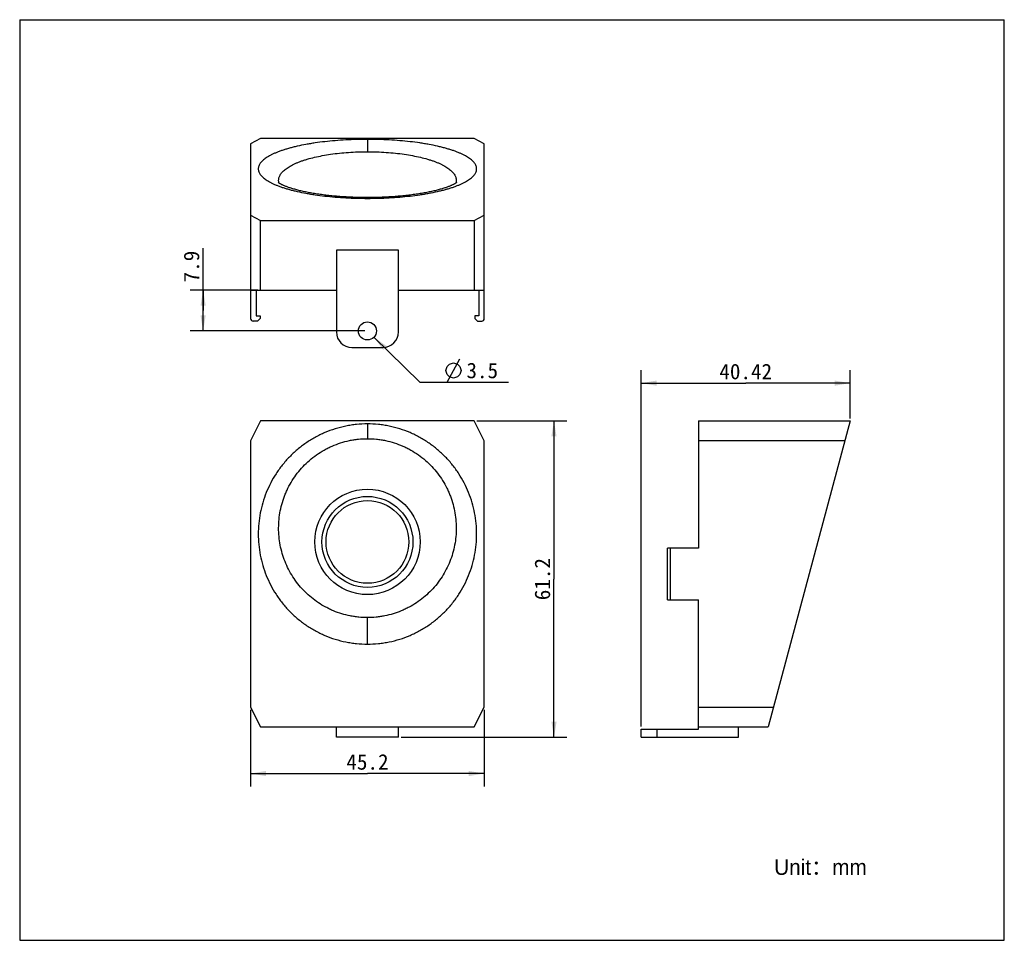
# Model space of a CAD drawing. Header units: millimetres. Extents: x 76 to 266, y 40 to 218.
import ezdxf
from ezdxf.enums import TextEntityAlignment as Align

# ---------------------------------------------------------------- set-up
doc = ezdxf.new("R2010")
doc.units = ezdxf.units.MM
doc.header["$LTSCALE"] = 16.335
doc.layers.get('0').update_dxf_attribs({"linetype": 'CONTINUOUS'})
doc.layers.add('20_ALL_FEATURES', color=7, linetype='CONTINUOUS')
doc.layers.add('51__DRAFT_DIMS', color=7, linetype='CONTINUOUS')
doc.styles.get("Standard").update_dxf_attribs({"font": 'simfang.ttf'})
doc.styles.add('尺寸值（小）', font='兰亭黑 GBK.TTF', dxfattribs={"height": 3})
doc.dimstyles.new('DIMSTYLE_1', dxfattribs={"dimtxt": 3, "dimasz": 3, "dimexe": 2.5, "dimexo": 0.5, "dimgap": 0.75, "dimtad": 1, "dimdsep": 46, "dimtxsty": 'STANDARD', "dimblk": '_FILLED', "dimblk1": '_FILLED', "dimblk2": '_FILLED', "dimcen": 0.09, "dimclrt": 3, "dimazin": 2, "dimtp": 0.3, "dimtm": 0.3, "dimtfac": 1, "dimtofl": 0, "dimtmove": 0, "dimatfit": 3, "dimldrblk": '_FILLED', "dimfxl": 1, "dimtolj": 1, "dimarcsym": 0})
doc.dimstyles.new('DIMSTYLE_2', dxfattribs={"dimtxt": 3, "dimasz": 3, "dimexe": 2.5, "dimexo": 0.5, "dimtad": 1, "dimdsep": 46, "dimtxsty": 'STANDARD', "dimblk": '_FILLED', "dimblk1": '_FILLED', "dimblk2": '_FILLED', "dimcen": 0.09, "dimclrt": 3, "dimazin": 2, "dimtp": 0.1, "dimtm": 0.1, "dimtfac": 1, "dimtofl": 0, "dimtmove": 0, "dimatfit": 1, "dimldrblk": '_FILLED', "dimfxl": 1, "dimtolj": 1, "dimarcsym": 0})
doc.dimstyles.new('DIMSTYLE_3', dxfattribs={"dimtxt": 3, "dimasz": 3, "dimexe": 2.5, "dimexo": 0.5, "dimgap": 0.75, "dimtad": 1, "dimdsep": 46, "dimtxsty": 'STANDARD', "dimblk": '_FILLED', "dimblk1": '_FILLED', "dimblk2": '_FILLED', "dimcen": 0.09, "dimclrt": 3, "dimazin": 2, "dimtp": 0.2, "dimtm": 0.2, "dimtfac": 1, "dimtofl": 0, "dimtmove": 0, "dimatfit": 3, "dimldrblk": '_FILLED', "dimfxl": 1, "dimtolj": 1, "dimarcsym": 0})

# ---------------------------------------------------------------- blocks, each defined once
blk = doc.blocks.new('_FILLED')
at = {"color": 0, "linetype": 'ByBlock'}
blk.add_solid([(0, 0), (-1, 0.167), (-1, -0.167)], dxfattribs=at)
blk = doc.blocks.new('*D1')
at = {"layer": '51__DRAFT_DIMS', "color": 4}
for p, q in [((120.3, 84.21), (120.3, 69.36)), ((165.51, 84.21), (165.51, 69.36)), ((120.3, 71.86), (142.91, 71.86)), ((165.51, 71.86), (142.91, 71.86))]:
    blk.add_line(p, q, dxfattribs=at)
at = {"layer": '51__DRAFT_DIMS', "color": 4, "xscale": 3, "yscale": 3, "zscale": 3}
for p, rotation in [((120.3, 71.86), 179.9999988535), ((165.51, 71.86), 359.9999988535)]:
    blk.add_blockref('_FILLED', p, dxfattribs=dict(at, rotation=rotation))
at = {"layer": '51__DRAFT_DIMS', "color": 3}
blk.add_text('45.2', height=3, dxfattribs=at).set_placement((142.91, 72.61), align=Align.CENTER)
blk = doc.blocks.new('*D2')
at = {"layer": '51__DRAFT_DIMS', "color": 4}
for p, q in [((164.09, 140.08), (181.5, 140.08)), ((179, 140.08), (179, 109.47)), ((179, 78.87), (179, 109.47)), ((149.41, 78.87), (181.5, 78.87))]:
    blk.add_line(p, q, dxfattribs=at)
at = {"layer": '51__DRAFT_DIMS', "color": 4, "xscale": 3, "yscale": 3, "zscale": 3}
for p, rotation in [((179, 140.08), 89.9999988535), ((179, 78.87), 269.9999988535)]:
    blk.add_blockref('_FILLED', p, dxfattribs=dict(at, rotation=rotation))
at = {"layer": '51__DRAFT_DIMS', "color": 3}
blk.add_text('61.2', height=3, rotation=90, dxfattribs=at).set_placement((178.25, 109.47), align=Align.CENTER)
blk = doc.blocks.new('*D3')
at = {"layer": '51__DRAFT_DIMS', "color": 4}
for p, q in [((195.89, 80.97), (195.89, 149.89)), ((236.31, 140.58), (236.31, 149.89)), ((195.89, 147.39), (216.1, 147.39)), ((236.31, 147.39), (216.1, 147.39))]:
    blk.add_line(p, q, dxfattribs=at)
at = {"layer": '51__DRAFT_DIMS', "color": 4, "xscale": 3, "yscale": 3, "zscale": 3, "rotation": 180}
blk.add_blockref('_FILLED', (195.89, 147.39), dxfattribs=at)
at = {"layer": '51__DRAFT_DIMS', "color": 4, "xscale": 3, "yscale": 3, "zscale": 3}
blk.add_blockref('_FILLED', (236.31, 147.39), dxfattribs=at)
at = {"layer": '51__DRAFT_DIMS', "color": 3}
blk.add_text('40.42', height=3, dxfattribs=at).set_placement((216.1, 148.14), align=Align.CENTER)
blk = doc.blocks.new('*D4')
at = {"layer": '51__DRAFT_DIMS', "color": 4}
for p, q in [((144.16, 156.27), (153.06, 147.59)), ((153.06, 147.59), (156.56, 147.59)), ((156.56, 147.59), (170.17, 147.59))]:
    blk.add_line(p, q, dxfattribs=at)
at = {"layer": '51__DRAFT_DIMS', "color": 4, "xscale": 3, "yscale": 3, "zscale": 3, "rotation": 135.7241089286}
blk.add_blockref('_FILLED', (144.16, 156.27), dxfattribs=at)
at = {"layer": '51__DRAFT_DIMS', "color": 3}
blk.add_text('3.5', height=3, dxfattribs=at).set_placement((162.06, 148.34))
blk = doc.blocks.new('*D5')
at = {"layer": '51__DRAFT_DIMS', "color": 4}
for p, q in [((111.11, 161.44), (111.11, 173.5)), ((121.73, 165.39), (108.61, 165.39)), ((111.11, 165.39), (111.11, 161.44)), ((111.11, 157.49), (111.11, 161.44)), ((142.41, 157.49), (108.61, 157.49))]:
    blk.add_line(p, q, dxfattribs=at)
at = {"layer": '51__DRAFT_DIMS', "color": 4, "xscale": 3, "yscale": 3, "zscale": 3}
for p, rotation in [((111.11, 165.39), 90), ((111.11, 157.49), 270)]:
    blk.add_blockref('_FILLED', p, dxfattribs=dict(at, rotation=rotation))
at = {"layer": '51__DRAFT_DIMS', "color": 3}
blk.add_text('7.9', height=3, rotation=90, dxfattribs=at).set_placement((110.36, 166.89))

msp = doc.modelspace()

# ---------------------------------------------------------------- linework, layer by layer
for p, q in [((75.622, 217.707), (75.622, 39.594)), ((75.622, 217.707), (266.131, 217.707)), ((266.131, 39.594), (266.131, 217.707)), ((75.622, 39.594), (266.131, 39.594))]:
    msp.add_line(p, q)
at = {"layer": '20_ALL_FEATURES', "color": 7}
for p, q in [((122.225, 194.711), (120.305, 193.681)), ((163.587, 194.711), (122.225, 194.711)), ((165.508, 193.681), (163.587, 194.711)), ((120.305, 193.681), (120.305, 159.887)), ((165.508, 159.887), (165.508, 193.681)), ((120.305, 179.877), (122.225, 178.847)), ((163.587, 178.847), (165.508, 179.877)), ((122.225, 165.387), (122.225, 178.847)), ((122.225, 178.847), (163.587, 178.847)), ((163.587, 178.847), (163.587, 165.387)), ((136.906, 173.087), (136.906, 157.287)), ((148.906, 173.087), (136.906, 173.087)), ((148.906, 157.287), (148.906, 173.087)), ((120.305, 165.387), (136.906, 165.387)), ((121.345, 165.387), (121.345, 160.437)), ((148.906, 165.387), (165.508, 165.387)), ((164.468, 165.387), (164.468, 160.437)), ((121.345, 160.437), (122.126, 160.437)), ((122.126, 160.437), (122.126, 159.887)), ((164.468, 160.437), (163.686, 160.437)), ((163.686, 160.437), (163.686, 159.887)), ((121.626, 159.387), (120.805, 159.387)), ((122.126, 159.887), (121.626, 159.387)), ((164.186, 159.387), (163.686, 159.887)), ((164.186, 159.387), (165.008, 159.387)), ((139.906, 154.287), (145.906, 154.287)), ((122.225, 140.077), (120.305, 136.235)), ((163.587, 140.077), (122.225, 140.077)), ((165.508, 136.235), (163.587, 140.077)), ((206.991, 140.077), (206.991, 115.475)), ((206.991, 140.077), (236.315, 140.077)), ((236.315, 140.077), (220.451, 80.873)), ((120.305, 136.235), (120.305, 84.715)), ((165.508, 84.715), (165.508, 136.235)), ((235.285, 136.235), (206.991, 136.235)), ((200.991, 105.475), (200.991, 115.475)), ((206.991, 115.475), (200.991, 115.475)), ((200.991, 105.475), (206.991, 105.475)), ((206.991, 80.473), (206.991, 105.475)), ((120.305, 84.715), (122.225, 80.873)), ((163.587, 80.873), (165.508, 84.715)), ((206.991, 84.715), (221.48, 84.715)), ((122.225, 80.873), (163.587, 80.873)), ((136.906, 78.873), (136.906, 80.873)), ((148.906, 78.873), (148.906, 80.873)), ((195.891, 80.473), (206.991, 80.473)), ((195.891, 78.873), (195.891, 80.473)), ((206.991, 80.873), (220.451, 80.873)), ((214.691, 78.873), (214.691, 80.873)), ((148.906, 78.873), (136.906, 78.873)), ((195.891, 78.873), (214.691, 78.873))]:
    msp.add_line(p, q, dxfattribs=at)
at = {"layer": '20_ALL_FEATURES', "color": 4}
for p, q in [((142.906, 194.555), (142.906, 192.164)), ((142.906, 183.141), (142.906, 183.291)), ((142.906, 139.494), (142.906, 136.645)), ((201.491, 115.475), (201.491, 105.475)), ((142.906, 96.897), (142.906, 102.024)), ((198.891, 80.473), (198.891, 78.873))]:
    msp.add_line(p, q, dxfattribs=at)
at = {"layer": '20_ALL_FEATURES', "color": 7}
for points in [[(142.906, 183.291), (142.603, 183.291), (142.282, 183.293), (141.962, 183.297), (141.642, 183.301), (141.323, 183.308), (141.004, 183.315), (140.685, 183.324), (140.367, 183.334), (140.05, 183.346), (139.734, 183.359), (139.419, 183.374), (139.105, 183.389), (138.792, 183.407), (138.481, 183.425), (138.17, 183.445), (137.862, 183.466), (137.555, 183.488), (137.25, 183.512), (136.946, 183.537), (136.645, 183.563), (136.345, 183.591), (136.048, 183.62), (135.753, 183.65), (135.46, 183.681), (135.17, 183.714), (134.882, 183.747), (134.597, 183.782), (134.315, 183.818), (134.035, 183.855), (133.759, 183.893), (133.485, 183.932), (133.215, 183.972), (132.948, 184.014), (132.685, 184.056), (132.425, 184.099), (132.169, 184.143), (131.916, 184.188), (131.667, 184.234), (131.423, 184.281), (131.182, 184.328), (130.946, 184.376), (130.713, 184.425), (130.486, 184.475), (130.262, 184.525), (130.044, 184.575), (129.83, 184.626), (129.62, 184.678), (129.416, 184.73), (129.216, 184.782), (129.022, 184.834), (128.832, 184.887), (128.648, 184.94), (128.469, 184.993), (128.295, 185.046), (128.127, 185.098), (127.964, 185.151), (127.807, 185.203), (127.655, 185.255), (127.509, 185.307), (127.369, 185.358), (127.234, 185.409), (127.105, 185.459), (126.982, 185.508), (126.864, 185.556), (126.753, 185.603), (126.646, 185.649), (126.546, 185.695), (126.451, 185.738), (126.362, 185.781), (126.279, 185.822), (126.201, 185.862), (126.128, 185.9), (126.061, 185.936), (125.998, 185.971), (125.941, 186.004), (125.889, 186.035), (125.842, 186.064), (125.8, 186.091), (125.762, 186.115), (125.729, 186.138), (125.701, 186.158), (125.676, 186.176), (125.656, 186.191), (125.639, 186.204), (125.631, 186.21)], [(160.203, 186.228), (160.201, 186.226), (160.195, 186.221), (160.186, 186.214), (160.174, 186.204), (160.157, 186.191), (160.137, 186.176), (160.112, 186.158), (160.084, 186.138), (160.05, 186.115), (160.013, 186.091), (159.97, 186.064), (159.923, 186.035), (159.871, 186.004), (159.814, 185.971), (159.752, 185.936), (159.685, 185.9), (159.612, 185.862), (159.534, 185.822), (159.45, 185.781), (159.361, 185.739), (159.267, 185.695), (159.167, 185.65), (159.061, 185.603), (158.949, 185.556), (158.832, 185.508), (158.708, 185.459), (158.579, 185.409), (158.445, 185.358), (158.304, 185.307), (158.158, 185.255), (158.006, 185.203), (157.849, 185.151), (157.686, 185.098), (157.517, 185.046), (157.344, 184.993), (157.165, 184.94), (156.981, 184.887), (156.791, 184.834), (156.597, 184.782), (156.397, 184.73), (156.193, 184.678), (155.983, 184.626), (155.769, 184.575), (155.55, 184.525), (155.327, 184.475), (155.099, 184.425), (154.867, 184.376), (154.631, 184.328), (154.39, 184.281), (154.145, 184.234), (153.896, 184.188), (153.644, 184.143), (153.388, 184.099), (153.128, 184.056), (152.864, 184.014), (152.597, 183.972), (152.327, 183.932), (152.054, 183.893), (151.778, 183.855), (151.498, 183.818), (151.216, 183.782), (150.931, 183.747), (150.643, 183.714), (150.353, 183.681), (150.06, 183.65), (149.765, 183.62), (149.468, 183.591), (149.168, 183.563), (148.867, 183.537), (148.563, 183.512), (148.258, 183.488), (147.951, 183.466), (147.643, 183.445), (147.332, 183.425), (147.021, 183.407), (146.708, 183.389), (146.394, 183.374), (146.079, 183.359), (145.763, 183.346), (145.446, 183.335), (145.128, 183.324), (144.81, 183.315), (144.491, 183.308), (144.171, 183.302), (143.851, 183.297), (143.531, 183.293), (143.211, 183.291), (142.906, 183.291)]]:
    msp.add_lwpolyline(points, dxfattribs=at)
for centre, radius in [((142.906, 157.487), 1.75), ((142.906, 116.673), 10.198), ((142.906, 116.673), 8.8), ((142.906, 116.673), 8)]:
    msp.add_circle(centre, radius, dxfattribs=at)
for centre, radius, start, end in [((120.805, 159.887), 0.5, 180, 270), ((165.008, 159.887), 0.5, 270, 360), ((139.906, 157.287), 3, 180, 270), ((145.906, 157.287), 3, 270, 360)]:
    msp.add_arc(centre, radius, start, end, dxfattribs=at)
at = {"layer": '20_ALL_FEATURES', "color": 4}
for points, knots in [([(142.906, 194.555), (142.201, 194.555), (140.797, 194.536), (138.711, 194.451), (136.67, 194.31), (134.696, 194.116), (133.104, 193.91), (131.879, 193.719), (130.728, 193.518), (129.62, 193.293), (128.56, 193.041), (127.816, 192.846), (127.11, 192.642), (126.444, 192.429), (125.817, 192.208), (125.233, 191.98), (124.691, 191.745), (124.193, 191.503), (123.74, 191.256), (123.331, 191.003), (122.969, 190.746), (122.654, 190.484), (122.385, 190.219), (122.164, 189.95), (121.991, 189.678), (121.867, 189.403), (121.792, 189.126), (121.766, 188.848), (121.792, 188.569), (121.867, 188.292), (121.991, 188.017), (122.164, 187.745), (122.385, 187.476), (122.654, 187.211), (122.969, 186.949), (123.331, 186.692), (123.74, 186.439), (124.193, 186.192), (124.691, 185.95), (125.233, 185.715), (125.817, 185.487), (126.444, 185.266), (127.11, 185.053), (127.816, 184.849), (128.56, 184.654), (129.62, 184.403), (130.728, 184.178), (131.879, 183.977), (133.104, 183.786), (134.696, 183.579), (136.67, 183.385), (138.711, 183.245), (140.797, 183.16), (142.201, 183.141), (142.906, 183.141)], [0, 0, 0, 0, 0.0462943, 0.0921172, 0.1370085, 0.1805294, 0.2222716, 0.2423592, 0.2618666, 0.2989853, 0.3165291, 0.3333546, 0.3494354, 0.3647492, 0.3792773, 0.3930055, 0.4059238, 0.418028, 0.4293195, 0.4398073, 0.4495087, 0.4584524, 0.4666805, 0.4742527, 0.4812502, 0.4877802, 0.4939771, 0.5, 0.5060229, 0.5122198, 0.5187499, 0.5257474, 0.5333196, 0.5415477, 0.5504913, 0.5601929, 0.5706805, 0.5819721, 0.5940763, 0.6069946, 0.6207228, 0.6352508, 0.6505646, 0.6666455, 0.6834709, 0.7010147, 0.7381334, 0.7576409, 0.7777284, 0.8194706, 0.8629915, 0.9078828, 0.9537057, 1, 1, 1, 1]), ([(142.906, 183.141), (143.612, 183.141), (145.015, 183.16), (147.102, 183.245), (149.143, 183.385), (151.117, 183.579), (152.709, 183.786), (153.933, 183.977), (155.085, 184.178), (156.193, 184.403), (157.253, 184.654), (157.997, 184.849), (158.702, 185.053), (159.369, 185.266), (159.995, 185.487), (160.58, 185.715), (161.122, 185.95), (161.62, 186.192), (162.073, 186.439), (162.481, 186.692), (162.843, 186.949), (163.159, 187.211), (163.427, 187.476), (163.648, 187.745), (163.821, 188.017), (163.946, 188.292), (164.021, 188.569), (164.046, 188.848), (164.021, 189.126), (163.946, 189.403), (163.822, 189.678), (163.648, 189.95), (163.427, 190.219), (163.159, 190.484), (162.843, 190.746), (162.481, 191.003), (162.073, 191.256), (161.62, 191.503), (161.122, 191.745), (160.58, 191.98), (159.995, 192.208), (159.369, 192.429), (158.702, 192.642), (157.997, 192.846), (157.253, 193.041), (156.193, 193.293), (155.085, 193.518), (153.933, 193.719), (152.709, 193.91), (151.117, 194.116), (149.143, 194.31), (147.102, 194.451), (145.015, 194.536), (143.612, 194.555), (142.906, 194.555)], [0, 0, 0, 0, 0.0462943, 0.0921172, 0.1370085, 0.1805294, 0.2222716, 0.2423592, 0.2618666, 0.2989853, 0.3165291, 0.3333546, 0.3494354, 0.3647492, 0.3792773, 0.3930055, 0.4059237, 0.418028, 0.4293194, 0.4398072, 0.4495087, 0.4584523, 0.4666805, 0.4742526, 0.4812501, 0.4877802, 0.4939771, 0.5, 0.5060229, 0.5122198, 0.5187497, 0.5257473, 0.5333195, 0.5415476, 0.5504912, 0.5601927, 0.5706805, 0.581972, 0.5940761, 0.6069945, 0.6207226, 0.6352508, 0.6505646, 0.6666454, 0.6834709, 0.7010147, 0.7381334, 0.7576408, 0.7777284, 0.8194706, 0.8629915, 0.9078828, 0.9537057, 1, 1, 1, 1]), ([(125.799, 186.091), (125.772, 186.185), (125.733, 186.374), (125.717, 186.664), (125.746, 186.952), (125.82, 187.239), (125.938, 187.524), (126.099, 187.805), (126.305, 188.082), (126.553, 188.356), (126.844, 188.624), (127.177, 188.887), (127.552, 189.144), (127.968, 189.395), (128.425, 189.639), (128.921, 189.875), (129.456, 190.102), (130.029, 190.321), (130.638, 190.53), (131.515, 190.801), (132.694, 191.109), (134.199, 191.425), (135.809, 191.69), (137.505, 191.899), (139.267, 192.051), (141.075, 192.143), (142.294, 192.164), (142.906, 192.164)], [0, 0, 0, 0, 0.0149039, 0.0295284, 0.0441751, 0.0591472, 0.0747297, 0.0911768, 0.1086999, 0.1274684, 0.1476163, 0.1692466, 0.1924275, 0.2172041, 0.2436062, 0.2716479, 0.3013232, 0.3326138, 0.3654899, 0.3999117, 0.4731713, 0.5518783, 0.635371, 0.7228622, 0.8134587, 0.9061869, 1, 1, 1, 1]), ([(142.906, 192.164), (143.519, 192.164), (144.737, 192.143), (146.545, 192.051), (148.307, 191.899), (150.003, 191.69), (151.613, 191.425), (153.119, 191.11), (154.297, 190.801), (155.174, 190.53), (155.783, 190.321), (156.356, 190.102), (156.891, 189.875), (157.387, 189.639), (157.844, 189.395), (158.26, 189.145), (158.635, 188.887), (158.969, 188.624), (159.26, 188.356), (159.508, 188.083), (159.713, 187.805), (159.875, 187.524), (159.993, 187.239), (160.066, 186.952), (160.095, 186.664), (160.08, 186.374), (160.041, 186.185), (160.014, 186.091)], [0, 0, 0, 0, 0.0937986, 0.1865143, 0.27711, 0.3646019, 0.4480965, 0.5268058, 0.6000675, 0.6344905, 0.6673676, 0.6986593, 0.7283356, 0.7563784, 0.7827816, 0.8075592, 0.8307411, 0.8523723, 0.872521, 0.8912903, 0.9088143, 0.9252624, 0.9408463, 0.9558198, 0.9704681, 0.9850943, 1, 1, 1, 1]), ([(142.906, 139.494), (142.2, 139.494), (141.14, 139.44), (139.738, 139.262), (138.349, 139.014), (136.641, 138.573), (134.987, 137.964), (133.709, 137.38), (132.464, 136.735), (130.975, 135.816), (129.31, 134.545), (127.783, 133.12), (126.408, 131.558), (125.196, 129.876), (124.155, 128.089), (123.294, 126.214), (122.618, 124.271), (122.133, 122.275), (121.84, 120.244), (121.742, 118.195), (121.84, 116.147), (122.133, 114.116), (122.618, 112.12), (123.294, 110.177), (124.155, 108.302), (125.196, 106.515), (126.408, 104.832), (127.783, 103.271), (129.31, 101.846), (130.975, 100.575), (132.464, 99.656), (133.709, 99.011), (134.987, 98.427), (136.641, 97.817), (138.349, 97.377), (139.738, 97.129), (141.14, 96.951), (142.2, 96.897), (142.906, 96.897)], [0, 0, 0, 0, 0.031801, 0.0476993, 0.063589, 0.0953221, 0.1269908, 0.1428007, 0.1585886, 0.1900832, 0.221476, 0.252763, 0.2839445, 0.3150246, 0.3460111, 0.3769149, 0.4077494, 0.4385302, 0.4692744, 0.5, 0.5307256, 0.5614698, 0.5922506, 0.6230851, 0.6539889, 0.6849754, 0.7160555, 0.747237, 0.7785241, 0.8099169, 0.8414114, 0.8571993, 0.8730092, 0.9046779, 0.936411, 0.9523007, 0.968199, 1, 1, 1, 1]), ([(142.906, 96.897), (143.613, 96.897), (144.673, 96.951), (146.074, 97.129), (147.464, 97.377), (149.172, 97.817), (150.825, 98.427), (152.104, 99.011), (153.348, 99.656), (154.838, 100.575), (156.503, 101.846), (158.029, 103.271), (159.404, 104.832), (160.617, 106.515), (161.657, 108.302), (162.519, 110.177), (163.194, 112.12), (163.68, 114.116), (163.973, 116.147), (164.071, 118.195), (163.973, 120.244), (163.68, 122.275), (163.194, 124.271), (162.519, 126.214), (161.657, 128.089), (160.617, 129.876), (159.404, 131.558), (158.029, 133.12), (156.503, 134.545), (154.838, 135.816), (153.348, 136.735), (152.104, 137.38), (150.825, 137.964), (149.172, 138.573), (147.464, 139.014), (146.074, 139.262), (144.673, 139.44), (143.613, 139.494), (142.906, 139.494)], [0, 0, 0, 0, 0.031801, 0.0476993, 0.063589, 0.0953221, 0.1269908, 0.1428007, 0.1585886, 0.1900831, 0.221476, 0.252763, 0.2839445, 0.3150246, 0.3460111, 0.3769149, 0.4077494, 0.4385302, 0.4692744, 0.5, 0.5307256, 0.5614698, 0.5922506, 0.6230851, 0.6539889, 0.6849754, 0.7160555, 0.747237, 0.778524, 0.8099168, 0.8414114, 0.8571993, 0.8730092, 0.9046779, 0.936411, 0.9523007, 0.968199, 1, 1, 1, 1]), ([(142.906, 102.024), (142.345, 102.024), (141.503, 102.065), (140.39, 102.203), (139.285, 102.396), (137.925, 102.738), (136.606, 103.211), (135.584, 103.666), (134.588, 104.169), (133.391, 104.887), (132.047, 105.883), (130.809, 107.002), (129.686, 108.234), (128.687, 109.567), (127.822, 110.988), (127.097, 112.484), (126.518, 114.043), (126.09, 115.65), (125.817, 117.292), (125.702, 118.955), (125.745, 120.625), (125.949, 122.287), (126.313, 123.927), (126.747, 125.263), (127.172, 126.304), (127.649, 127.328), (128.34, 128.567), (129.315, 129.97), (130.429, 131.276), (131.673, 132.47), (133.036, 133.539), (134.26, 134.313), (135.286, 134.857), (136.341, 135.35), (137.709, 135.866), (139.124, 136.238), (140.277, 136.449), (141.44, 136.6), (142.32, 136.645), (142.906, 136.645)], [0, 0, 0, 0, 0.031068, 0.0466018, 0.0621294, 0.0931531, 0.1241372, 0.139616, 0.155082, 0.1859641, 0.2167912, 0.247567, 0.2782957, 0.3089866, 0.3396491, 0.3702954, 0.4009382, 0.4315926, 0.4622745, 0.4930007, 0.5237892, 0.5546574, 0.5856238, 0.6167024, 0.6322935, 0.6479176, 0.6792592, 0.7107463, 0.7423827, 0.774169, 0.8061013, 0.8381711, 0.8542587, 0.8703754, 0.9026757, 0.9350611, 0.9512838, 0.9675199, 1, 1, 1, 1]), ([(142.906, 136.645), (143.493, 136.645), (144.373, 136.6), (145.536, 136.449), (146.688, 136.239), (148.103, 135.866), (149.471, 135.35), (150.526, 134.858), (151.552, 134.314), (152.776, 133.539), (154.14, 132.471), (155.384, 131.276), (156.497, 129.97), (157.472, 128.568), (158.164, 127.329), (158.641, 126.305), (159.066, 125.263), (159.5, 123.928), (159.864, 122.287), (160.067, 120.625), (160.111, 118.955), (159.995, 117.292), (159.722, 115.649), (159.294, 114.042), (158.716, 112.484), (157.99, 110.988), (157.126, 109.567), (156.127, 108.234), (155.004, 107.002), (153.766, 105.883), (152.422, 104.887), (151.226, 104.169), (150.229, 103.666), (149.207, 103.212), (147.888, 102.738), (146.528, 102.396), (145.423, 102.203), (144.31, 102.065), (143.467, 102.024), (142.906, 102.024)], [0, 0, 0, 0, 0.0324753, 0.0487085, 0.0649294, 0.0973141, 0.1296145, 0.1457312, 0.1618191, 0.1938893, 0.225822, 0.2576086, 0.2892454, 0.3207328, 0.3520748, 0.367699, 0.3832902, 0.414369, 0.4453362, 0.4762066, 0.5069985, 0.5377285, 0.5684137, 0.59907, 0.6297127, 0.660357, 0.6910163, 0.721704, 0.7524299, 0.7832038, 0.8140299, 0.8449119, 0.860378, 0.875857, 0.9068413, 0.9378657, 0.9533937, 0.9689286, 1, 1, 1, 1])]:
    msp.add_open_spline(points, degree=3, knots=knots, dxfattribs=at)
at = {"layer": '51__DRAFT_DIMS', "color": 3}
msp.add_line((158.308, 147.589), (160.808, 152.089), dxfattribs=at)
msp.add_lwpolyline([(158.058, 149.839), (158.308, 150.589), (158.808, 151.089), (159.558, 151.339), (160.308, 151.089), (160.808, 150.589), (161.058, 149.839), (160.808, 149.089), (160.308, 148.589), (159.558, 148.339), (158.808, 148.589), (158.308, 149.089), (158.058, 149.839)], dxfattribs=at)

# ---------------------------------------------------------------- texts
at = {"insert": (221.602, 55.251), "char_height": 3, "attachment_point": 1, "style": '尺寸值（小）'}
msp.add_mtext_dynamic_manual_height_columns('Unit：mm', width=28.36323, gutter_width=1, heights=[0], dxfattribs=at)

# ---------------------------------------------------------------- dimensions: what is measured, and where the dimension line sits
at = {"layer": '51__DRAFT_DIMS', "color": 4}
for base, p1, p2, angle, dimstyle, picture, middle in [((111.11, 157.487), (122.225, 165.387), (142.906, 157.487), 270, 'DIMSTYLE_3', '*D5', (111.11, 170.174)), ((179.001, 140.077), (148.906, 78.873), (163.587, 140.077), 90, 'DIMSTYLE_1', '*D2', (179.001, 109.408)), ((165.508, 71.856), (120.305, 84.715), (165.508, 84.715), 360, 'DIMSTYLE_1', '*D1', (142.81, 71.856))]:
    dim = msp.add_linear_dim(base=base, p1=p1, p2=p2, angle=angle, dimstyle=dimstyle, dxfattribs=at)
    dim.commit()
    dim.dimension.update_dxf_attribs({"geometry": picture, "text_midpoint": middle, "dimtype": 160})
dim = msp.add_diameter_dim_2p(p1=(144.159, 156.265), p2=(141.653, 158.709), text='%%c<>', dimstyle='DIMSTYLE_2', override={"dimtih": 1, "dimtoh": 1, "dimpost": '<>'}, dxfattribs=at)
dim.commit()
dim.dimension.update_dxf_attribs({"geometry": '*D4', "text_midpoint": (165.362, 149.839), "dimtype": 163})
dim = msp.add_linear_dim(base=(236.315, 147.385), p1=(195.891, 80.473), p2=(236.315, 140.077), dimstyle='DIMSTYLE_1', dxfattribs=at)
dim.commit()
dim.dimension.update_dxf_attribs({"geometry": '*D3', "text_midpoint": (216.003, 147.385), "dimtype": 160})

doc.saveas('drawing.dxf')
